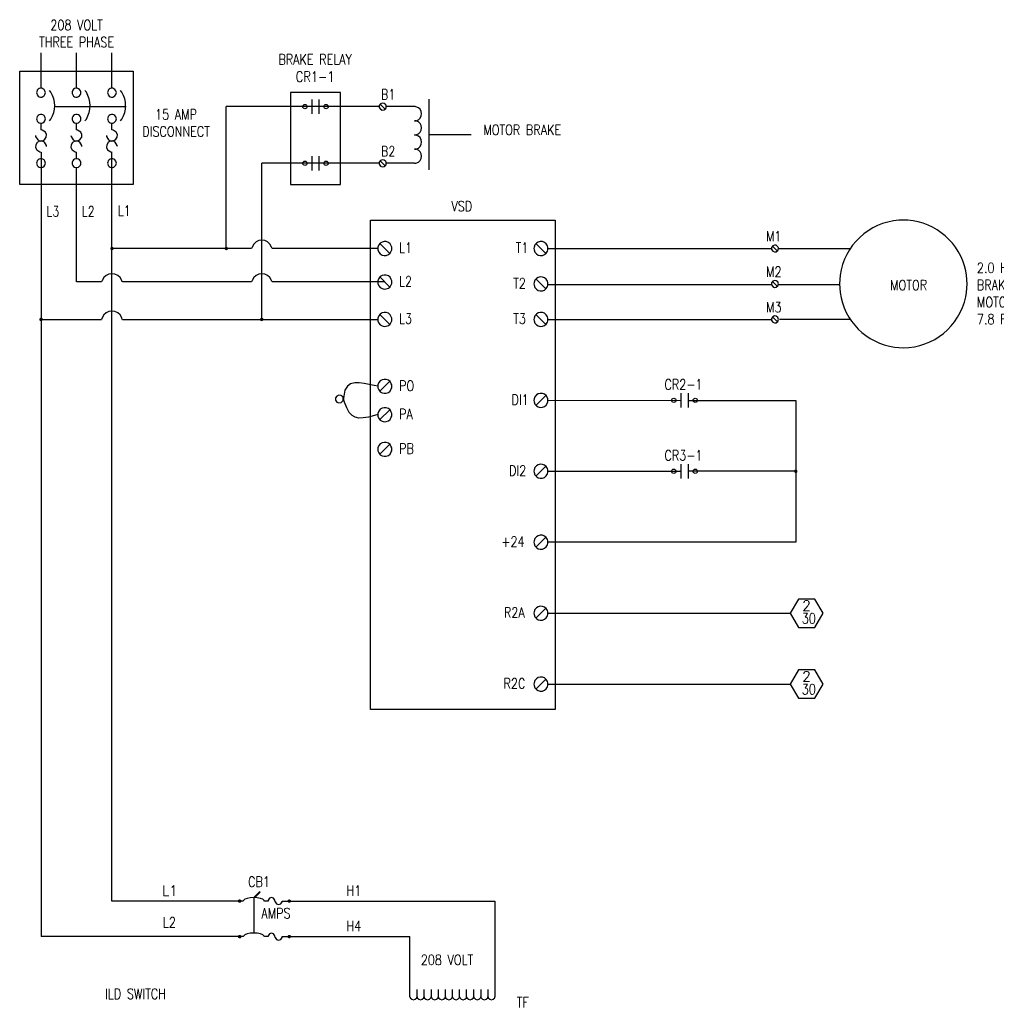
# Model space of a CAD drawing. Header units: inches. Extents: x 135.2 to 208.4, y 23.7 to 48.7.
# Tile 4 of 5: x 188.1 to 200, y 32.8 to 44.8. Entities that reach past the tile are written whole.
import ezdxf

# ---------------------------------------------------------------- set-up
doc = ezdxf.new("R2010")
doc.units = ezdxf.units.IN
doc.header["$MEASUREMENT"] = 0
doc.layers.add('E-ANNO-TEXT', color=2, linetype='Continuous', lineweight=25)
doc.layers.add('E-DETL-GRPH', color=3, linetype='Continuous', lineweight=35)
doc.styles.add('Annotative', font='romans.shx', dxfattribs={"width": 0.8})

msp = doc.modelspace()

# ---------------------------------------------------------------- linework, layer by layer
at = {"layer": 'E-DETL-GRPH', "lineweight": -3}
for points in [[(188.369, 43.963), (188.369, 44.396)], [(188.8, 43.963), (188.8, 44.396)], [(189.233, 43.963), (189.233, 44.396)], [(188.11, 44.171), (189.492, 44.171)], [(188.11, 42.79), (188.11, 44.171)], [(189.492, 44.171), (189.492, 42.79)], [(188.317, 43.922), (188.316, 43.91), (188.317, 43.898)], [(188.417, 43.886), (188.421, 43.898), (188.423, 43.91), (188.421, 43.922), (188.417, 43.934)], [(188.49, 43.915), (188.473, 43.937)], [(188.748, 43.922), (188.747, 43.91), (188.748, 43.898)], [(188.848, 43.886), (188.852, 43.898), (188.854, 43.91), (188.852, 43.922), (188.848, 43.934)], [(188.921, 43.915), (188.904, 43.937)], [(189.181, 43.922), (189.179, 43.91), (189.181, 43.898)], [(189.28, 43.886), (189.285, 43.898), (189.286, 43.91), (189.285, 43.922), (189.28, 43.934)], [(189.353, 43.915), (189.336, 43.937)], [(191.666, 43.826), (191.666, 43.653)], [(191.753, 43.653), (191.753, 43.826)], [(192.487, 43.753), (192.485, 43.74), (192.487, 43.728)], [(192.559, 43.71), (192.497, 43.771)], [(192.565, 43.717), (192.569, 43.728), (192.571, 43.74), (192.569, 43.753), (192.565, 43.763)], [(193.089, 43.832), (193.089, 42.969)], [(188.542, 43.74), (189.405, 43.74)], [(190.624, 42.012), (190.624, 43.74)], [(192.485, 43.74), (190.624, 43.74)], [(192.916, 43.74), (192.572, 43.74)], [(188.317, 43.604), (188.316, 43.592), (188.317, 43.58)], [(188.369, 43.458), (188.369, 43.539)], [(188.417, 43.568), (188.421, 43.58), (188.423, 43.592), (188.421, 43.604), (188.417, 43.617)], [(188.473, 43.565), (188.49, 43.588)], [(188.748, 43.604), (188.747, 43.592), (188.748, 43.58)], [(188.8, 43.458), (188.8, 43.539)], [(188.848, 43.568), (188.852, 43.58), (188.854, 43.592), (188.852, 43.604), (188.848, 43.617)], [(188.904, 43.565), (188.921, 43.588)], [(189.181, 43.604), (189.179, 43.592), (189.181, 43.58)], [(189.233, 43.458), (189.233, 43.539)], [(189.28, 43.568), (189.285, 43.58), (189.286, 43.592), (189.285, 43.604), (189.28, 43.617)], [(189.336, 43.565), (189.353, 43.588)], [(188.383, 43.455), (188.369, 43.456)], [(188.814, 43.455), (188.8, 43.456)], [(189.246, 43.455), (189.233, 43.456)], [(193.089, 43.401), (193.607, 43.401)], [(188.302, 43.389), (188.304, 43.375)], [(188.733, 43.389), (188.735, 43.375)], [(189.165, 43.389), (189.167, 43.375)], [(188.356, 43.189), (188.369, 43.187)], [(188.369, 43.187), (188.369, 33.636)], [(188.437, 43.255), (188.435, 43.268)], [(188.786, 43.189), (188.8, 43.187)], [(188.8, 43.106), (188.8, 43.187)], [(188.867, 43.255), (188.866, 43.268)], [(189.219, 43.189), (189.233, 43.187)], [(190.831, 34.068), (189.233, 34.068), (189.233, 43.187)], [(189.3, 43.255), (189.298, 43.268)], [(188.317, 43.065), (188.316, 43.053), (188.317, 43.041)], [(188.417, 43.028), (188.421, 43.041), (188.423, 43.053), (188.421, 43.065), (188.417, 43.077)], [(188.748, 43.065), (188.747, 43.053), (188.748, 43.041)], [(188.848, 43.028), (188.852, 43.041), (188.854, 43.053), (188.852, 43.065), (188.848, 43.077)], [(189.181, 43.065), (189.179, 43.053), (189.181, 43.041)], [(189.28, 43.028), (189.285, 43.041), (189.286, 43.053), (189.285, 43.065), (189.28, 43.077)], [(192.485, 43.05), (191.057, 43.05)], [(191.057, 41.149), (191.057, 43.05)], [(191.666, 43.135), (191.666, 42.963)], [(191.753, 42.963), (191.753, 43.135)], [(192.487, 43.062), (192.485, 43.05), (192.487, 43.038)], [(192.559, 43.019), (192.497, 43.08)], [(192.565, 43.027), (192.569, 43.038), (192.571, 43.05), (192.569, 43.062), (192.565, 43.073)], [(192.916, 43.05), (192.572, 43.05)], [(189.106, 41.605), (188.8, 41.605), (188.8, 42.998)], [(189.492, 42.79), (188.11, 42.79)], [(190.93, 42.012), (189.233, 42.012)], [(190.938, 42.031), (190.931, 42.012)], [(191.182, 42.012), (191.176, 42.031)], [(192.468, 42.012), (191.182, 42.012)], [(192.47, 42.029), (192.468, 42.012), (192.47, 41.996)], [(192.615, 41.951), (192.493, 42.074)], [(192.633, 41.98), (192.638, 41.996), (192.64, 42.012), (192.638, 42.029), (192.633, 42.045)], [(194.371, 42.029), (194.369, 42.012), (194.371, 41.996)], [(194.516, 41.951), (194.393, 42.074)], [(194.534, 41.98), (194.539, 41.996), (194.54, 42.012), (194.539, 42.029), (194.534, 42.045)], [(194.542, 42.012), (197.26, 42.012)], [(197.261, 42.025), (197.26, 42.012), (197.261, 42)], [(197.333, 41.982), (197.272, 42.043)], [(197.339, 42.035), (197.344, 42.025), (197.345, 42.012), (198.219, 42.012)], [(197.339, 41.99), (197.344, 42), (197.345, 42.012)], [(189.113, 41.623), (189.107, 41.605)], [(189.358, 41.605), (189.352, 41.623)], [(190.93, 41.605), (189.359, 41.605)], [(190.938, 41.623), (190.931, 41.605)], [(191.182, 41.605), (191.176, 41.623)], [(192.554, 41.605), (191.182, 41.605)], [(192.47, 41.621), (192.468, 41.605), (192.47, 41.588)], [(192.615, 41.543), (192.493, 41.666)], [(192.633, 41.572), (192.638, 41.588), (192.64, 41.605), (192.638, 41.621), (192.633, 41.637)], [(194.371, 41.598), (194.369, 41.582), (194.371, 41.565)], [(194.516, 41.52), (194.393, 41.643)], [(194.534, 41.55), (194.539, 41.565), (194.54, 41.582), (194.539, 41.598), (194.534, 41.614)], [(197.333, 41.551), (197.272, 41.612)], [(197.339, 41.559), (197.344, 41.569), (197.345, 41.582), (197.344, 41.594), (197.339, 41.605)], [(194.54, 41.575), (197.264, 41.575)], [(197.261, 41.594), (197.26, 41.582), (197.261, 41.569)], [(197.35, 41.575), (198.088, 41.575)], [(188.369, 41.149), (189.106, 41.149)], [(189.113, 41.168), (189.107, 41.149)], [(189.358, 41.149), (189.352, 41.168)], [(189.359, 41.149), (192.468, 41.149)], [(192.47, 41.166), (192.468, 41.149), (192.47, 41.132)], [(192.615, 41.088), (192.493, 41.21)], [(192.633, 41.117), (192.638, 41.132), (192.64, 41.149), (192.638, 41.166), (192.633, 41.181)], [(194.371, 41.166), (194.369, 41.149), (194.371, 41.132)], [(194.516, 41.088), (194.393, 41.21)], [(194.534, 41.117), (194.539, 41.132), (194.54, 41.149), (194.539, 41.166), (194.534, 41.181)], [(194.542, 41.149), (197.264, 41.149)], [(197.261, 41.161), (197.26, 41.149), (197.261, 41.137)], [(197.333, 41.119), (197.272, 41.18)], [(197.339, 41.126), (197.344, 41.137), (197.345, 41.149), (197.344, 41.161), (197.339, 41.172)], [(197.359, 41.154), (198.228, 41.154)], [(192.493, 40.274), (192.615, 40.396)], [(192.468, 40.335), (192.426, 40.344)], [(192.47, 40.352), (192.468, 40.335), (192.47, 40.318)], [(192.633, 40.303), (192.638, 40.318), (192.64, 40.335), (192.638, 40.352), (192.633, 40.367)], [(191.955, 40.193), (191.954, 40.181), (191.955, 40.168)], [(192.042, 40.158), (192.047, 40.168), (192.048, 40.181), (192.047, 40.193), (192.042, 40.205)], [(192.054, 40.217), (192.05, 40.181)], [(192.062, 40.144), (192.05, 40.181)], [(194.371, 40.181), (194.369, 40.164), (194.371, 40.147)], [(194.393, 40.103), (194.516, 40.225)], [(194.534, 40.132), (194.539, 40.147), (194.54, 40.164), (194.539, 40.181), (194.534, 40.196)], [(194.542, 40.164), (196.16, 40.165)], [(196.245, 40.164), (197.556, 40.164), (197.556, 38.437), (194.542, 38.437)], [(196.16, 40.078), (196.16, 40.251)], [(196.245, 40.251), (196.245, 40.078)], [(192.493, 39.929), (192.615, 40.049)], [(192.468, 39.99), (192.43, 39.979)], [(192.47, 40.006), (192.468, 39.99), (192.47, 39.973)], [(192.633, 39.958), (192.638, 39.973), (192.64, 39.99), (192.638, 40.006), (192.633, 40.022)], [(192.47, 39.585), (192.468, 39.568), (192.47, 39.551)], [(192.493, 39.507), (192.615, 39.629)], [(192.633, 39.536), (192.638, 39.551), (192.64, 39.568), (192.638, 39.585), (192.633, 39.6)], [(194.371, 39.317), (194.369, 39.301), (194.371, 39.284)], [(194.393, 39.24), (194.516, 39.362)], [(194.534, 39.269), (194.539, 39.284), (194.54, 39.301), (194.539, 39.317), (194.534, 39.333)], [(196.16, 39.214), (196.16, 39.386)], [(196.245, 39.386), (196.245, 39.214)], [(194.542, 39.301), (196.16, 39.301)], [(197.556, 39.301), (196.245, 39.301)], [(194.393, 38.376), (194.516, 38.497)], [(194.371, 38.454), (194.369, 38.437), (194.371, 38.421)], [(194.534, 38.405), (194.539, 38.421), (194.54, 38.437), (194.539, 38.454), (194.534, 38.47)], [(194.371, 37.59), (194.369, 37.573), (194.371, 37.556)], [(194.393, 37.512), (194.516, 37.634)], [(194.534, 37.541), (194.539, 37.556), (194.54, 37.573), (194.539, 37.59), (194.534, 37.605)], [(194.542, 37.573), (197.49, 37.573)], [(194.371, 36.726), (194.369, 36.709), (194.371, 36.693)], [(194.393, 36.648), (194.516, 36.771)], [(194.534, 36.677), (194.539, 36.693), (194.54, 36.709), (194.539, 36.726), (194.534, 36.742)], [(194.542, 36.709), (197.49, 36.709)], [(190.971, 34.111), (191.037, 34.178), (191.029, 34.181), (190.959, 34.111)], [(190.832, 34.074), (190.831, 34.068)], [(190.959, 34.111), (190.959, 33.68)], [(191.087, 34.068), (191.086, 34.074)], [(191.133, 34.068), (191.089, 34.068)], [(191.135, 34.079), (191.133, 34.068)], [(191.22, 34.057), (191.217, 34.079)], [(191.303, 34.057), (191.304, 34.068)], [(191.306, 34.068), (193.895, 34.068)], [(193.895, 34.068), (193.895, 32.902)], [(190.831, 33.636), (188.369, 33.636)], [(190.832, 33.642), (190.831, 33.636)], [(191.087, 33.636), (191.086, 33.642)], [(191.133, 33.636), (191.089, 33.636)], [(191.135, 33.646), (191.133, 33.636)], [(191.22, 33.625), (191.217, 33.646)], [(191.303, 33.625), (191.304, 33.636)], [(191.306, 33.636), (192.86, 33.636)], [(192.86, 32.902), (192.86, 33.636)], [(193.291, 32.902), (193.291, 32.993)], [(193.377, 32.902), (193.377, 32.993)], [(193.464, 32.902), (193.464, 32.993)], [(193.55, 32.902), (193.55, 32.993)]]:
    msp.add_lwpolyline(points, dxfattribs=at)
for points in [[(192.013, 43.913), (191.408, 43.913), (191.408, 42.79), (192.013, 42.79)], [(194.627, 42.358), (194.627, 36.401), (192.381, 36.401), (192.381, 42.358)], [(197.79, 37.4), (197.889, 37.573), (197.79, 37.745), (197.591, 37.745), (197.49, 37.573), (197.591, 37.4)], [(197.79, 36.537), (197.889, 36.709), (197.79, 36.882), (197.591, 36.882), (197.49, 36.709), (197.591, 36.537)]]:
    msp.add_lwpolyline(points, close=True, dxfattribs=at)
msp.add_lwpolyline([(198.812, 42.356, 0.355759), (198.097, 41.687), (198.091, 41.635), (198.089, 41.582), (198.091, 41.528), (198.097, 41.476, 0.3375), (198.76, 40.813), (198.812, 40.807), (198.865, 40.805, 0.35633), (199.625, 41.424), (199.634, 41.476), (199.64, 41.528), (199.641, 41.582), (199.64, 41.635), (199.634, 41.687), (199.625, 41.739, 0.336879), (198.919, 42.356), (198.865, 42.358)], format="xyb", close=True, dxfattribs=at)
for centre in [(191.581, 43.74), (191.839, 43.74), (191.581, 43.05), (191.839, 43.05), (196.072, 40.164), (196.332, 40.164), (196.072, 39.301), (196.332, 39.301)]:
    msp.add_circle(centre, 0.026, dxfattribs=at)
for points in [[(188.417, 43.934), (188.392, 43.979), (188.331, 43.971), (188.317, 43.922)], [(188.317, 43.898), (188.331, 43.849), (188.392, 43.841), (188.417, 43.886)], [(188.49, 43.588), (188.551, 43.695), (188.551, 43.807), (188.49, 43.915)], [(188.848, 43.934), (188.823, 43.979), (188.761, 43.971), (188.748, 43.922)], [(188.748, 43.898), (188.761, 43.849), (188.823, 43.841), (188.848, 43.886)], [(188.921, 43.588), (188.982, 43.695), (188.982, 43.807), (188.921, 43.915)], [(189.28, 43.934), (189.256, 43.979), (189.194, 43.971), (189.181, 43.922)], [(189.181, 43.898), (189.194, 43.849), (189.256, 43.841), (189.28, 43.886)], [(189.353, 43.588), (189.415, 43.695), (189.415, 43.807), (189.353, 43.915)], [(192.565, 43.763), (192.542, 43.794), (192.499, 43.788), (192.487, 43.753)], [(188.417, 43.617), (188.392, 43.661), (188.331, 43.653), (188.317, 43.604)], [(188.848, 43.617), (188.823, 43.661), (188.761, 43.653), (188.748, 43.604)], [(189.28, 43.617), (189.256, 43.661), (189.194, 43.653), (189.181, 43.604)], [(192.487, 43.728), (192.499, 43.693), (192.542, 43.687), (192.565, 43.717)], [(188.317, 43.58), (188.331, 43.531), (188.392, 43.523), (188.417, 43.568)], [(188.748, 43.58), (188.761, 43.531), (188.823, 43.523), (188.848, 43.568)], [(189.181, 43.58), (189.194, 43.531), (189.256, 43.523), (189.28, 43.568)], [(188.435, 43.268), (188.38, 43.407), (188.217, 43.244), (188.356, 43.189)], [(188.304, 43.375), (188.359, 43.236), (188.522, 43.4), (188.383, 43.455)], [(188.866, 43.268), (188.811, 43.407), (188.648, 43.244), (188.786, 43.189)], [(188.735, 43.375), (188.789, 43.236), (188.953, 43.4), (188.814, 43.455)], [(189.298, 43.268), (189.243, 43.407), (189.08, 43.244), (189.219, 43.189)], [(189.167, 43.375), (189.222, 43.236), (189.385, 43.4), (189.246, 43.455)], [(188.417, 43.077), (188.392, 43.122), (188.331, 43.114), (188.317, 43.065)], [(188.317, 43.041), (188.331, 42.992), (188.392, 42.984), (188.417, 43.028)], [(188.848, 43.077), (188.823, 43.122), (188.761, 43.114), (188.748, 43.065)], [(188.748, 43.041), (188.761, 42.992), (188.823, 42.984), (188.848, 43.028)], [(189.28, 43.077), (189.256, 43.122), (189.194, 43.114), (189.181, 43.065)], [(189.181, 43.041), (189.194, 42.992), (189.256, 42.984), (189.28, 43.028)], [(192.565, 43.073), (192.542, 43.104), (192.499, 43.097), (192.487, 43.062)], [(192.487, 43.038), (192.499, 43.002), (192.542, 42.996), (192.565, 43.027)], [(191.176, 42.031), (191.133, 42.141), (190.98, 42.141), (190.938, 42.031)], [(192.633, 42.045), (192.603, 42.123), (192.486, 42.113), (192.47, 42.029)], [(194.534, 42.045), (194.503, 42.123), (194.386, 42.113), (194.371, 42.029)], [(192.47, 41.996), (192.486, 41.912), (192.603, 41.902), (192.633, 41.98)], [(194.371, 41.996), (194.386, 41.912), (194.503, 41.902), (194.534, 41.98)], [(197.339, 42.035), (197.317, 42.066), (197.274, 42.06), (197.261, 42.025)], [(197.261, 42), (197.274, 41.965), (197.317, 41.959), (197.339, 41.99)], [(189.352, 41.623), (189.309, 41.733), (189.156, 41.733), (189.113, 41.623)], [(191.176, 41.623), (191.133, 41.733), (190.98, 41.733), (190.938, 41.623)], [(192.633, 41.637), (192.603, 41.715), (192.486, 41.705), (192.47, 41.621)], [(194.534, 41.614), (194.503, 41.692), (194.386, 41.682), (194.371, 41.598)], [(197.339, 41.605), (197.317, 41.635), (197.274, 41.629), (197.261, 41.594)], [(192.47, 41.588), (192.486, 41.504), (192.603, 41.494), (192.633, 41.572)], [(194.371, 41.565), (194.386, 41.481), (194.503, 41.471), (194.534, 41.55)], [(197.261, 41.569), (197.274, 41.534), (197.317, 41.528), (197.339, 41.559)], [(189.352, 41.168), (189.309, 41.278), (189.156, 41.278), (189.113, 41.168)], [(192.633, 41.181), (192.603, 41.26), (192.486, 41.25), (192.47, 41.166)], [(194.534, 41.181), (194.503, 41.26), (194.386, 41.25), (194.371, 41.166)], [(192.47, 41.132), (192.486, 41.049), (192.603, 41.039), (192.633, 41.117)], [(194.371, 41.132), (194.386, 41.049), (194.503, 41.039), (194.534, 41.117)], [(197.339, 41.172), (197.317, 41.203), (197.274, 41.197), (197.261, 41.161)], [(197.261, 41.137), (197.274, 41.102), (197.317, 41.095), (197.339, 41.126)], [(192.426, 40.344), (192.265, 40.379), (192.074, 40.44), (192.054, 40.217)], [(192.633, 40.367), (192.603, 40.445), (192.486, 40.435), (192.47, 40.352)], [(192.47, 40.318), (192.486, 40.235), (192.603, 40.225), (192.633, 40.303)], [(192.042, 40.205), (192.02, 40.242), (191.965, 40.232), (191.955, 40.193)], [(191.955, 40.168), (191.967, 40.127), (192.023, 40.12), (192.042, 40.158)], [(194.534, 40.196), (194.503, 40.274), (194.386, 40.264), (194.371, 40.181)], [(192.43, 39.979), (192.215, 39.923), (192.137, 39.925), (192.062, 40.144)], [(192.633, 40.022), (192.603, 40.1), (192.486, 40.09), (192.47, 40.006)], [(194.371, 40.147), (194.386, 40.063), (194.503, 40.053), (194.534, 40.132)], [(192.47, 39.973), (192.486, 39.889), (192.603, 39.879), (192.633, 39.958)], [(192.633, 39.6), (192.603, 39.678), (192.486, 39.668), (192.47, 39.585)], [(192.47, 39.551), (192.486, 39.468), (192.603, 39.458), (192.633, 39.536)], [(194.534, 39.333), (194.503, 39.411), (194.386, 39.401), (194.371, 39.317)], [(194.371, 39.284), (194.386, 39.2), (194.503, 39.19), (194.534, 39.269)], [(194.534, 38.47), (194.503, 38.548), (194.386, 38.538), (194.371, 38.454)], [(194.371, 38.421), (194.386, 38.337), (194.503, 38.327), (194.534, 38.405)], [(194.534, 37.605), (194.503, 37.683), (194.386, 37.673), (194.371, 37.59)], [(194.371, 37.556), (194.386, 37.472), (194.503, 37.462), (194.534, 37.541)], [(194.534, 36.742), (194.503, 36.82), (194.386, 36.81), (194.371, 36.726)], [(194.371, 36.693), (194.386, 36.609), (194.503, 36.599), (194.534, 36.677)], [(191.086, 34.074), (191.061, 34.123), (190.857, 34.123), (190.832, 34.074)], [(191.217, 34.079), (191.206, 34.121), (191.145, 34.121), (191.135, 34.079)], [(191.22, 34.057), (191.231, 34.015), (191.292, 34.015), (191.303, 34.057)], [(191.086, 33.642), (191.061, 33.691), (190.857, 33.691), (190.832, 33.642)], [(191.217, 33.646), (191.206, 33.689), (191.145, 33.689), (191.135, 33.646)], [(191.22, 33.625), (191.231, 33.583), (191.292, 33.583), (191.303, 33.625)]]:
    msp.add_open_spline(points, degree=3, dxfattribs=at)
for points, knots in [([(192.916, 43.05), (192.922, 43.05), (192.927, 43.051), (192.933, 43.051), (193.025, 43.07), (193.025, 43.202), (192.933, 43.221), (192.927, 43.221), (192.922, 43.222), (192.916, 43.222), (192.922, 43.223), (192.927, 43.223), (192.933, 43.224), (193.025, 43.243), (193.025, 43.375), (192.933, 43.394), (192.927, 43.394), (192.922, 43.395), (192.916, 43.395), (192.922, 43.396), (192.927, 43.396), (192.933, 43.397), (193.025, 43.415), (193.025, 43.548), (192.933, 43.566), (192.927, 43.567), (192.922, 43.567), (192.916, 43.568), (192.922, 43.568), (192.927, 43.569), (192.933, 43.569), (193.025, 43.588), (193.025, 43.72), (192.933, 43.739), (192.927, 43.739), (192.922, 43.74), (192.916, 43.74)], [0, 0, 0, 0, 1, 1, 1, 2, 2, 2, 3, 3, 3, 4, 4, 4, 5, 5, 5, 6, 6, 6, 7, 7, 7, 8, 8, 8, 9, 9, 9, 10, 10, 10, 11, 11, 11, 12, 12, 12, 12]), ([(192.86, 32.902), (192.861, 32.899), (192.862, 32.895), (192.863, 32.891), (192.884, 32.859), (192.921, 32.859), (192.943, 32.891), (192.944, 32.895), (192.945, 32.899), (192.946, 32.902), (192.946, 32.933), (192.946, 32.963), (192.946, 32.993)], [0, 0, 0, 0, 1, 1, 1, 2, 2, 2, 3, 3, 3, 4, 4, 4, 4]), ([(192.946, 32.902), (192.947, 32.899), (192.948, 32.895), (192.949, 32.891), (192.971, 32.859), (193.007, 32.859), (193.029, 32.891), (193.03, 32.895), (193.031, 32.899), (193.032, 32.902), (193.032, 32.933), (193.032, 32.963), (193.032, 32.993)], [0, 0, 0, 0, 1, 1, 1, 2, 2, 2, 3, 3, 3, 4, 4, 4, 4]), ([(193.118, 32.993), (193.118, 32.963), (193.118, 32.933), (193.118, 32.902), (193.12, 32.899), (193.121, 32.895), (193.122, 32.891), (193.143, 32.859), (193.18, 32.859), (193.202, 32.891), (193.203, 32.895), (193.204, 32.899), (193.205, 32.902)], [0, 0, 0, 0, 1, 1, 1, 2, 2, 2, 3, 3, 3, 4, 4, 4, 4]), ([(193.205, 32.993), (193.205, 32.963), (193.205, 32.933), (193.205, 32.902), (193.206, 32.899), (193.207, 32.895), (193.208, 32.891), (193.23, 32.859), (193.266, 32.859), (193.288, 32.891), (193.289, 32.895), (193.29, 32.899), (193.291, 32.902), (193.292, 32.899), (193.293, 32.895), (193.294, 32.891), (193.316, 32.859), (193.353, 32.859), (193.374, 32.891), (193.375, 32.895), (193.376, 32.899), (193.377, 32.902), (193.379, 32.899), (193.38, 32.895), (193.381, 32.891), (193.402, 32.859), (193.439, 32.859), (193.461, 32.891), (193.462, 32.895), (193.463, 32.899), (193.464, 32.902), (193.465, 32.899), (193.466, 32.895), (193.467, 32.891), (193.488, 32.859), (193.525, 32.859), (193.547, 32.891), (193.548, 32.895), (193.549, 32.899), (193.55, 32.902), (193.551, 32.899), (193.552, 32.895), (193.553, 32.891), (193.575, 32.859), (193.612, 32.859), (193.633, 32.891), (193.634, 32.895), (193.635, 32.899), (193.636, 32.902), (193.636, 32.933), (193.636, 32.963), (193.636, 32.993)], [0, 0, 0, 0, 1, 1, 1, 2, 2, 2, 3, 3, 3, 4, 4, 4, 5, 5, 5, 6, 6, 6, 7, 7, 7, 8, 8, 8, 9, 9, 9, 10, 10, 10, 11, 11, 11, 12, 12, 12, 13, 13, 13, 14, 14, 14, 15, 15, 15, 16, 16, 16, 17, 17, 17, 17]), ([(193.723, 32.993), (193.723, 32.963), (193.723, 32.933), (193.723, 32.902), (193.724, 32.899), (193.725, 32.895), (193.726, 32.891), (193.747, 32.859), (193.784, 32.859), (193.806, 32.891), (193.807, 32.895), (193.808, 32.899), (193.809, 32.902)], [0, 0, 0, 0, 1, 1, 1, 2, 2, 2, 3, 3, 3, 4, 4, 4, 4]), ([(193.809, 32.993), (193.809, 32.963), (193.809, 32.933), (193.809, 32.902), (193.81, 32.899), (193.811, 32.895), (193.812, 32.891), (193.834, 32.859), (193.871, 32.859), (193.892, 32.891), (193.893, 32.895), (193.894, 32.899), (193.895, 32.902)], [0, 0, 0, 0, 1, 1, 1, 2, 2, 2, 3, 3, 3, 4, 4, 4, 4]), ([(193.032, 32.902), (193.033, 32.899), (193.034, 32.895), (193.035, 32.891), (193.057, 32.859), (193.094, 32.859), (193.115, 32.891), (193.116, 32.895), (193.117, 32.899), (193.118, 32.902)], [0, 0, 0, 0, 1, 1, 1, 2, 2, 2, 3, 3, 3, 3]), ([(193.636, 32.902), (193.637, 32.899), (193.639, 32.895), (193.64, 32.891), (193.661, 32.859), (193.698, 32.859), (193.72, 32.891), (193.721, 32.895), (193.722, 32.899), (193.723, 32.902)], [0, 0, 0, 0, 1, 1, 1, 2, 2, 2, 3, 3, 3, 3])]:
    msp.add_open_spline(points, degree=3, knots=knots, dxfattribs=at)
at = {"layer": 'E-DETL-GRPH', "lineweight": -3, "transparency": 33554559}
for points in [[(189.214, 42.023), (189.211, 42.012), (189.233, 42.012)], [(189.211, 42.012), (189.214, 42.002), (189.233, 42.012)], [(189.222, 42.032), (189.214, 42.023), (189.233, 42.012)], [(189.214, 42.002), (189.222, 41.994), (189.233, 42.012)], [(189.233, 42.034), (189.222, 42.032), (189.233, 42.012)], [(189.222, 41.994), (189.233, 41.991), (189.233, 42.012)], [(189.243, 42.032), (189.233, 42.034), (189.233, 42.012)], [(189.251, 42.023), (189.243, 42.032), (189.233, 42.012)], [(189.254, 42.012), (189.251, 42.023), (189.233, 42.012)], [(189.233, 41.991), (189.243, 41.994), (189.233, 42.012)], [(189.243, 41.994), (189.251, 42.002), (189.233, 42.012)], [(189.251, 42.002), (189.254, 42.012), (189.233, 42.012)], [(190.606, 42.023), (190.603, 42.012), (190.624, 42.012)], [(190.603, 42.012), (190.606, 42.002), (190.624, 42.012)], [(190.614, 42.032), (190.606, 42.023), (190.624, 42.012)], [(190.606, 42.002), (190.614, 41.994), (190.624, 42.012)], [(190.624, 42.034), (190.614, 42.032), (190.624, 42.012)], [(190.614, 41.994), (190.624, 41.991), (190.624, 42.012)], [(190.635, 42.032), (190.624, 42.034), (190.624, 42.012)], [(190.643, 42.023), (190.635, 42.032), (190.624, 42.012)], [(190.646, 42.012), (190.643, 42.023), (190.624, 42.012)], [(190.624, 41.991), (190.635, 41.994), (190.624, 42.012)], [(190.635, 41.994), (190.643, 42.002), (190.624, 42.012)], [(190.643, 42.002), (190.646, 42.012), (190.624, 42.012)], [(188.351, 41.16), (188.348, 41.149), (188.369, 41.149)], [(188.348, 41.149), (188.351, 41.139), (188.369, 41.149)], [(188.359, 41.168), (188.351, 41.16), (188.369, 41.149)], [(188.351, 41.139), (188.359, 41.131), (188.369, 41.149)], [(188.369, 41.171), (188.359, 41.168), (188.369, 41.149)], [(188.359, 41.131), (188.369, 41.128), (188.369, 41.149)], [(188.38, 41.168), (188.369, 41.171), (188.369, 41.149)], [(188.388, 41.16), (188.38, 41.168), (188.369, 41.149)], [(188.391, 41.149), (188.388, 41.16), (188.369, 41.149)], [(188.369, 41.128), (188.38, 41.131), (188.369, 41.149)], [(188.38, 41.131), (188.388, 41.139), (188.369, 41.149)], [(188.388, 41.139), (188.391, 41.149), (188.369, 41.149)], [(191.037, 41.16), (191.034, 41.149), (191.057, 41.149)], [(191.034, 41.149), (191.037, 41.139), (191.057, 41.149)], [(191.046, 41.168), (191.037, 41.16), (191.057, 41.149)], [(191.037, 41.139), (191.046, 41.131), (191.057, 41.149)], [(191.057, 41.171), (191.046, 41.168), (191.057, 41.149)], [(191.046, 41.131), (191.057, 41.128), (191.057, 41.149)], [(191.067, 41.168), (191.057, 41.171), (191.057, 41.149)], [(191.075, 41.16), (191.067, 41.168), (191.057, 41.149)], [(191.078, 41.149), (191.075, 41.16), (191.057, 41.149)], [(191.057, 41.128), (191.067, 41.131), (191.057, 41.149)], [(191.067, 41.131), (191.075, 41.139), (191.057, 41.149)], [(191.075, 41.139), (191.078, 41.149), (191.057, 41.149)], [(197.538, 39.311), (197.545, 39.319), (197.556, 39.301)], [(197.545, 39.319), (197.556, 39.322), (197.556, 39.301)], [(197.556, 39.322), (197.567, 39.319), (197.556, 39.301)], [(197.567, 39.319), (197.574, 39.311), (197.556, 39.301)], [(197.535, 39.301), (197.538, 39.311), (197.556, 39.301)], [(197.538, 39.29), (197.535, 39.301), (197.556, 39.301)], [(197.545, 39.282), (197.538, 39.29), (197.556, 39.301)], [(197.556, 39.279), (197.545, 39.282), (197.556, 39.301)], [(197.574, 39.311), (197.577, 39.301), (197.556, 39.301)], [(197.577, 39.301), (197.574, 39.29), (197.556, 39.301)], [(197.574, 39.29), (197.567, 39.282), (197.556, 39.301)], [(197.567, 39.282), (197.556, 39.279), (197.556, 39.301)], [(190.768, 34.079), (190.765, 34.068), (190.786, 34.068)], [(190.765, 34.068), (190.768, 34.057), (190.786, 34.068)], [(190.776, 34.086), (190.768, 34.079), (190.786, 34.068)], [(190.768, 34.057), (190.776, 34.05), (190.786, 34.068)], [(190.786, 34.089), (190.776, 34.086), (190.786, 34.068)], [(190.776, 34.05), (190.786, 34.047), (190.786, 34.068)], [(190.799, 34.086), (190.786, 34.089), (190.786, 34.068)], [(190.806, 34.079), (190.799, 34.086), (190.786, 34.068)], [(190.809, 34.068), (190.806, 34.079), (190.786, 34.068)], [(190.786, 34.047), (190.799, 34.05), (190.786, 34.068)], [(190.799, 34.05), (190.806, 34.057), (190.786, 34.068)], [(190.806, 34.057), (190.809, 34.068), (190.786, 34.068)], [(191.373, 34.079), (191.37, 34.068), (191.391, 34.068)], [(191.37, 34.068), (191.373, 34.057), (191.391, 34.068)], [(191.381, 34.086), (191.373, 34.079), (191.391, 34.068)], [(191.373, 34.057), (191.381, 34.05), (191.391, 34.068)], [(191.391, 34.089), (191.381, 34.086), (191.391, 34.068)], [(191.381, 34.05), (191.391, 34.047), (191.391, 34.068)], [(191.402, 34.086), (191.391, 34.089), (191.391, 34.068)], [(191.41, 34.079), (191.402, 34.086), (191.391, 34.068)], [(191.413, 34.068), (191.41, 34.079), (191.391, 34.068)], [(191.391, 34.047), (191.402, 34.05), (191.391, 34.068)], [(191.402, 34.05), (191.41, 34.057), (191.391, 34.068)], [(191.41, 34.057), (191.413, 34.068), (191.391, 34.068)], [(190.768, 33.646), (190.765, 33.636), (190.786, 33.636)], [(190.765, 33.636), (190.768, 33.625), (190.786, 33.636)], [(190.776, 33.654), (190.768, 33.646), (190.786, 33.636)], [(190.768, 33.625), (190.776, 33.617), (190.786, 33.636)], [(190.786, 33.657), (190.776, 33.654), (190.786, 33.636)], [(190.776, 33.617), (190.786, 33.614), (190.786, 33.636)], [(190.799, 33.654), (190.786, 33.657), (190.786, 33.636)], [(190.806, 33.646), (190.799, 33.654), (190.786, 33.636)], [(190.809, 33.636), (190.806, 33.646), (190.786, 33.636)], [(190.786, 33.614), (190.799, 33.617), (190.786, 33.636)], [(190.799, 33.617), (190.806, 33.625), (190.786, 33.636)], [(190.806, 33.625), (190.809, 33.636), (190.786, 33.636)], [(191.373, 33.646), (191.37, 33.636), (191.391, 33.636)], [(191.37, 33.636), (191.373, 33.625), (191.391, 33.636)], [(191.381, 33.654), (191.373, 33.646), (191.391, 33.636)], [(191.373, 33.625), (191.381, 33.617), (191.391, 33.636)], [(191.391, 33.657), (191.381, 33.654), (191.391, 33.636)], [(191.381, 33.617), (191.391, 33.614), (191.391, 33.636)], [(191.402, 33.654), (191.391, 33.657), (191.391, 33.636)], [(191.41, 33.646), (191.402, 33.654), (191.391, 33.636)], [(191.413, 33.636), (191.41, 33.646), (191.391, 33.636)], [(191.391, 33.614), (191.402, 33.617), (191.391, 33.636)], [(191.402, 33.617), (191.41, 33.625), (191.391, 33.636)], [(191.41, 33.625), (191.413, 33.636), (191.391, 33.636)]]:
    msp.add_solid(points, dxfattribs=at)

# ---------------------------------------------------------------- texts
at = {"layer": 'E-ANNO-TEXT', "lineweight": -3, "char_height": 0.125, "style": 'Annotative'}
for s, insert, width, attachment_point in [('208 VOLT THREE PHASE', (188.802, 44.796), 1.1213, 2), ('\\pxqc;BRAKE RELAY {\\H1.02217x;CR1-1}', (191.061, 44.377), 1.29037, 1), ('15 AMP DISCONNECT', (190.013, 43.708), 0.97644, 2), ('2.0 HP BRAKE MOTOR 7.8 FLA', (199.761, 41.84), 0.62294, 1)]:
    msp.add_mtext(s, dxfattribs=dict(at, insert=insert, width=width, attachment_point=attachment_point))
at = {"layer": 'E-ANNO-TEXT', "lineweight": -3, "char_height": 0.125, "attachment_point": 7, "style": 'Annotative'}
for s, insert in [('B1', (192.507, 43.826)), ('MOTOR BRAKE', (193.753, 43.395)), ('B2', (192.507, 43.135)), ('L3', (188.434, 42.402)), ('L2', (188.864, 42.402)), ('L1', (189.303, 42.411)), ('VSD', (193.364, 42.466)), ('M1', (197.194, 42.1)), ('L1', (192.727, 41.959)), ('T1', (194.147, 41.959)), ('L2', (192.727, 41.551)), ('M2', (197.194, 41.667)), ('T2', (194.117, 41.527)), ('MOTOR', (198.705, 41.504)), ('M3', (197.194, 41.236)), ('L3', (192.727, 41.096)), ('T3', (194.117, 41.096)), ('PO', (192.727, 40.28)), ('CR2-1', (195.958, 40.295)), ('DI1', (194.097, 40.11)), ('PA', (192.727, 39.935)), ('PB', (192.727, 39.515)), ('CR3-1', (195.958, 39.432)), ('DI2', (194.066, 39.246)), ('+24', (193.973, 38.382)), ('R2A', (194.004, 37.519)), ('{\\W0.973684;2}', (197.635, 37.603)), ('30', (197.629, 37.447)), ('R2C', (193.999, 36.655)), ('{\\W0.973684;2}', (197.635, 36.74)), ('30', (197.629, 36.584)), ('CB1', (190.889, 34.241)), ('H1', (192.088, 34.134)), ('{\\W0.966197;L1}', (189.842, 34.134)), ('AMPS', (191.051, 33.858)), ('L2', (189.853, 33.747)), ('H4', (192.088, 33.703)), ('208 VOLT', (192.992, 33.29)), ('ILD SWITCH', (189.149, 32.876)), ('TF', (194.16, 32.772))]:
    msp.add_mtext(s, dxfattribs=dict(at, insert=insert))

doc.saveas('drawing.dxf')
